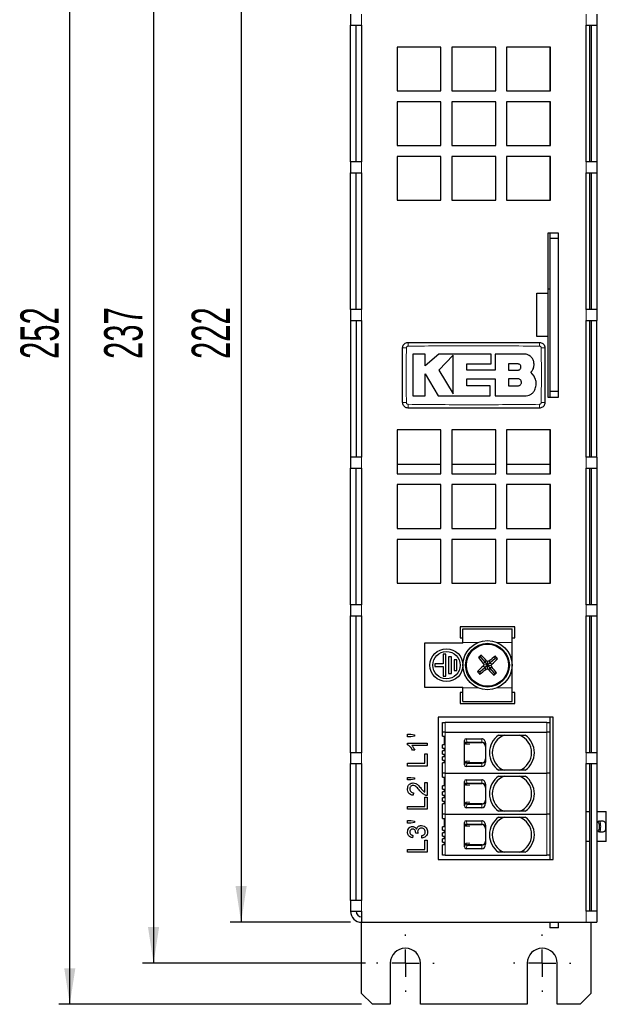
# Model space of a CAD drawing. Header units: millimetres. Extents: x 5 to 418, y 2 to 292.
# Tile 3 of 17: x 64 to 117, y 112 to 202. Entities that reach past the tile are written whole.
import ezdxf

# ---------------------------------------------------------------- set-up
doc = ezdxf.new("R2010")
doc.units = ezdxf.units.MM
doc.layers.add('SLD-0', color=7, linetype='Continuous')
doc.styles.add('SLDTEXTSTYLE0', font='TXT', dxfattribs={"width": 0.605})
doc.dimstyles.new('SLDDIMSTYLE0', dxfattribs={"dimtxt": 3.5, "dimasz": 3.302, "dimexe": 0, "dimexo": 0.0625, "dimgap": 0.875, "dimtad": 1, "dimlfac": 2, "dimrnd": 1e-09, "dimzin": 12, "dimdsep": 46, "dimtxsty": 'SLDTEXTSTYLE0', "dimsah": 1, "dimcen": 0.09, "dimadec": 0, "dimazin": 3, "dimtfac": 1, "dimtofl": 0, "dimtmove": 0, "dimatfit": 3, "dimfxl": 1, "dimfrac": 2, "dimtolj": 1, "dimtzin": 12, "dimarcsym": 0})

# ---------------------------------------------------------------- blocks, each defined once
blk = doc.blocks.new('_D_1')
at = {"layer": 'SLD-0', "color": 7}
for p, q in [((95.146, 237.611), (67.501, 237.611)), ((68.501, 111.611), (68.501, 237.611)), ((95.146, 111.611), (67.501, 111.611))]:
    blk.add_line(p, q, dxfattribs=at)
for points in [[(68.501, 237.611), (67.993, 234.309), (69.009, 234.309)], [(68.501, 111.611), (69.009, 114.913), (67.993, 114.913)]]:
    blk.add_solid(points, dxfattribs=at)
at = {"layer": 'SLD-0', "color": 7, "insert": (63.989, 170.6), "char_height": 3.5, "attachment_point": 1, "rotation": 90.00001, "style": 'SLDTEXTSTYLE0'}
blk.add_mtext('252', dxfattribs=at)
blk = doc.blocks.new('_D_2')
at = {"layer": 'SLD-0', "color": 7}
for p, q in [((94.146, 230.111), (83.146, 230.111)), ((84.146, 230.111), (84.146, 119.111)), ((94.146, 119.111), (83.146, 119.111))]:
    blk.add_line(p, q, dxfattribs=at)
for points in [[(84.146, 230.111), (83.638, 226.809), (84.654, 226.809)], [(84.146, 119.111), (84.654, 122.413), (83.638, 122.413)]]:
    blk.add_solid(points, dxfattribs=at)
at = {"layer": 'SLD-0', "color": 7, "insert": (79.634, 170.6), "char_height": 3.5, "attachment_point": 1, "rotation": 90, "style": 'SLDTEXTSTYLE0'}
blk.add_mtext('222', dxfattribs=at)
blk = doc.blocks.new('_D_3')
at = {"layer": 'SLD-0', "color": 7}
for p, q in [((95.521, 233.861), (75.15, 233.861)), ((76.15, 233.861), (76.15, 115.361)), ((95.521, 115.361), (75.15, 115.361))]:
    blk.add_line(p, q, dxfattribs=at)
for points in [[(76.15, 233.861), (75.642, 230.559), (76.658, 230.559)], [(76.15, 115.361), (76.658, 118.663), (75.642, 118.663)]]:
    blk.add_solid(points, dxfattribs=at)
at = {"layer": 'SLD-0', "color": 7, "insert": (71.639, 170.6), "char_height": 3.5, "attachment_point": 1, "rotation": 90, "style": 'SLDTEXTSTYLE0'}
blk.add_mtext('237', dxfattribs=at)
blk = doc.blocks.new('SW_CENTERMARKSYMBOL_2')
at = {"layer": 'SLD-0', "color": 0}
for p, q in [((0, 2.5), (0, 2.625)), ((0, 0), (0, 1.25)), ((-2.5, 0), (-2.625, 0)), ((0, 0), (-1.25, 0)), ((0, 0), (0, -1.25)), ((0, 0), (1.25, 0)), ((2.5, 0), (2.625, 0)), ((0, -2.5), (0, -2.625))]:
    blk.add_line(p, q, dxfattribs=at)
blk = doc.blocks.new('SW_CENTERMARKSYMBOL_3')
at = {"layer": 'SLD-0', "color": 0}
for p, q in [((0, 2.5), (0, 2.625)), ((0, 0), (0, 1.25)), ((-2.5, 0), (-2.625, 0)), ((0, 0), (-1.25, 0)), ((0, 0), (0, -1.25)), ((0, 0), (1.25, 0)), ((2.5, 0), (2.625, 0)), ((0, -2.5), (0, -2.625))]:
    blk.add_line(p, q, dxfattribs=at)

msp = doc.modelspace()

# ---------------------------------------------------------------- linework, layer by layer
at = {"color": 7, "linetype": 'Continuous', "lineweight": 25}
for p, q in [((94.1458, 202.1109), (94.1458, 201.1109)), ((116.6458, 202.1109), (116.6458, 201.1109)), ((94.1458, 201.1109), (95.1458, 201.1109)), ((94.1458, 188.6109), (94.1458, 201.1109)), ((94.6458, 188.6109), (94.6458, 201.1109)), ((95.1458, 201.1109), (95.1458, 188.6109)), ((115.6458, 188.6109), (115.6458, 201.1109)), ((115.6458, 201.1109), (116.6458, 201.1109)), ((115.9808, 188.6109), (115.9808, 201.1109)), ((116.1458, 188.6109), (116.1458, 201.1109)), ((116.6458, 201.1109), (116.6458, 188.6109)), ((102.3958, 199.1109), (98.3958, 199.1109)), ((98.3958, 199.1109), (98.3958, 195.1109)), ((102.3958, 195.1109), (102.3958, 199.1109)), ((107.3958, 199.1109), (103.3958, 199.1109)), ((103.3958, 199.1109), (103.3958, 195.1109)), ((107.3958, 195.1109), (107.3958, 199.1109)), ((112.3958, 199.1109), (108.3958, 199.1109)), ((108.3958, 199.1109), (108.3958, 195.1109)), ((112.3458, 199.1109), (112.3458, 195.1109)), ((112.3958, 195.1109), (112.3958, 199.1109)), ((98.3958, 195.1109), (102.3958, 195.1109)), ((103.3958, 195.1109), (107.3958, 195.1109)), ((108.3958, 195.1109), (112.3958, 195.1109)), ((102.3958, 194.1109), (98.3958, 194.1109)), ((98.3958, 194.1109), (98.3958, 190.1109)), ((102.3958, 190.1109), (102.3958, 194.1109)), ((107.3958, 194.1109), (103.3958, 194.1109)), ((103.3958, 194.1109), (103.3958, 190.1109)), ((107.3958, 190.1109), (107.3958, 194.1109)), ((112.3958, 194.1109), (108.3958, 194.1109)), ((108.3958, 194.1109), (108.3958, 190.1109)), ((112.3458, 194.1109), (112.3458, 190.1109)), ((112.3958, 190.1109), (112.3958, 194.1109)), ((98.3958, 190.1109), (102.3958, 190.1109)), ((103.3958, 190.1109), (107.3958, 190.1109)), ((108.3958, 190.1109), (112.3958, 190.1109)), ((102.3958, 189.1109), (98.3958, 189.1109)), ((98.3958, 189.1109), (98.3958, 185.1109)), ((102.3958, 185.1109), (102.3958, 189.1109)), ((107.3958, 189.1109), (103.3958, 189.1109)), ((103.3958, 189.1109), (103.3958, 185.1109)), ((107.3958, 185.1109), (107.3958, 189.1109)), ((112.3958, 189.1109), (108.3958, 189.1109)), ((108.3958, 189.1109), (108.3958, 185.1109)), ((112.3458, 189.1109), (112.3458, 185.1109)), ((112.3958, 185.1109), (112.3958, 189.1109)), ((94.1458, 188.6109), (94.1458, 187.6109)), ((95.1458, 188.6109), (94.1458, 188.6109)), ((116.6458, 188.6109), (115.6458, 188.6109)), ((116.6458, 188.6109), (116.6458, 187.6109)), ((94.1458, 187.6109), (95.1458, 187.6109)), ((94.1458, 175.1109), (94.1458, 187.6109)), ((94.6458, 175.1109), (94.6458, 187.6109)), ((95.1458, 187.6109), (95.1458, 175.1109)), ((115.6458, 175.1109), (115.6458, 187.6109)), ((115.6458, 187.6109), (116.6458, 187.6109)), ((115.9808, 175.1109), (115.9808, 187.6109)), ((116.1458, 175.1109), (116.1458, 187.6109)), ((116.6458, 187.6109), (116.6458, 175.1109)), ((98.3958, 185.1109), (102.3958, 185.1109)), ((103.3958, 185.1109), (107.3958, 185.1109)), ((108.3958, 185.1109), (112.3958, 185.1109)), ((113.1458, 182.1109), (112.1458, 182.1109)), ((112.1458, 182.1109), (112.1458, 176.6109)), ((112.3458, 182.1109), (112.3458, 181.6109)), ((113.1458, 181.6109), (113.1458, 182.1109)), ((113.1458, 181.6109), (112.3458, 181.6109)), ((112.3458, 181.6109), (112.3458, 167.6109)), ((113.1458, 167.6109), (113.1458, 181.6109)), ((111.1458, 176.6109), (112.1458, 176.6109)), ((111.1458, 172.6423), (111.1458, 176.6109)), ((112.3458, 176.9859), (112.1458, 176.9859)), ((112.1458, 176.6109), (112.1458, 172.6423)), ((94.1458, 175.1109), (94.1458, 174.1109)), ((95.1458, 175.1109), (94.1458, 175.1109)), ((116.6458, 175.1109), (115.6458, 175.1109)), ((116.6458, 175.1109), (116.6458, 174.1109)), ((94.1458, 174.1109), (95.1458, 174.1109)), ((94.1458, 174.1109), (94.1458, 161.6109)), ((94.6458, 174.1109), (94.6458, 161.6109)), ((95.1458, 174.1109), (95.1458, 161.6109)), ((115.6458, 161.6109), (115.6458, 174.1109)), ((115.6458, 174.1109), (116.6458, 174.1109)), ((115.9808, 161.6109), (115.9808, 174.1109)), ((116.1458, 161.6109), (116.1458, 174.1109)), ((116.6458, 161.6109), (116.6458, 174.1109)), ((112.1458, 172.6423), (111.1458, 172.6423)), ((112.1458, 172.6423), (112.1458, 167.1109)), ((100.9403, 171.0504), (99.8406, 171.0504)), ((100.9403, 169.984), (100.9403, 171.0504)), ((102.1917, 171.0504), (100.9403, 169.984)), ((106.9905, 171.0504), (102.1917, 171.0504)), ((106.9905, 170.1473), (106.9905, 171.0504)), ((107.338, 171.0504), (107.338, 169.5706)), ((109.9829, 171.0504), (107.338, 171.0504)), ((103.5033, 170.9315), (102.1917, 169.5821)), ((104.7482, 170.1473), (106.9905, 170.1473)), ((104.7482, 169.5706), (104.7482, 170.1473)), ((109.4279, 170.1401), (108.5574, 170.1401)), ((108.5574, 170.1401), (108.5574, 169.5821)), ((100.9396, 169.2333), (102.1502, 167.2438)), ((100.9396, 167.2438), (100.9396, 169.2333)), ((102.1917, 169.5821), (103.5033, 167.4264)), ((107.338, 169.5706), (104.7482, 169.5706)), ((108.5574, 169.5821), (109.4279, 169.5821)), ((110.8962, 169.0267), (110.6116, 169.3791)), ((104.7488, 168.7833), (107.338, 168.7833)), ((104.7488, 168.1458), (104.7488, 168.7833)), ((107.338, 168.7833), (107.338, 167.2438)), ((108.5574, 168.7833), (108.5574, 168.1458)), ((109.4279, 168.7833), (108.5574, 168.7833)), ((106.9006, 168.1458), (104.7488, 168.1458)), ((106.9006, 167.2438), (106.9006, 168.1458)), ((108.5574, 168.1458), (109.4279, 168.1458)), ((113.1458, 167.6109), (112.3458, 167.6109)), ((112.3458, 167.6109), (112.3458, 167.1109)), ((113.1458, 167.1109), (113.1458, 167.6109)), ((99.8406, 167.2438), (100.9396, 167.2438)), ((102.1502, 167.2438), (106.9006, 167.2438)), ((107.338, 167.2438), (110.1765, 167.2438)), ((112.1458, 167.1109), (113.1458, 167.1109)), ((102.3958, 164.1109), (98.3958, 164.1109)), ((98.3958, 164.1109), (98.3958, 160.1109)), ((102.3958, 160.1109), (102.3958, 164.1109)), ((107.3958, 164.1109), (103.3958, 164.1109)), ((103.3958, 164.1109), (103.3958, 160.1109)), ((107.3958, 160.1109), (107.3958, 164.1109)), ((112.3958, 164.1109), (108.3958, 164.1109)), ((108.3958, 164.1109), (108.3958, 160.1109)), ((112.3458, 164.1109), (112.3458, 160.1109)), ((112.3958, 160.1109), (112.3958, 164.1109)), ((94.1458, 161.6109), (94.1458, 160.6109)), ((95.1458, 161.6109), (94.1458, 161.6109)), ((116.6458, 161.6109), (115.6458, 161.6109)), ((116.6458, 161.6109), (116.6458, 160.6109)), ((94.1458, 160.6109), (95.1458, 160.6109)), ((94.1458, 148.1109), (94.1458, 160.6109)), ((94.6458, 148.1109), (94.6458, 160.6109)), ((95.1458, 160.6109), (95.1458, 148.1109)), ((98.3958, 160.9859), (102.3958, 160.9859)), ((103.3958, 160.9859), (107.3958, 160.9859)), ((108.3958, 160.9859), (112.3458, 160.9859)), ((115.6458, 148.1109), (115.6458, 160.6109)), ((115.6458, 160.6109), (116.6458, 160.6109)), ((115.9808, 148.1109), (115.9808, 160.6109)), ((116.1458, 148.1109), (116.1458, 160.6109)), ((116.6458, 160.6109), (116.6458, 148.1109)), ((98.3958, 160.1109), (102.3958, 160.1109)), ((103.3958, 160.1109), (107.3958, 160.1109)), ((108.3958, 160.1109), (112.3958, 160.1109)), ((102.3958, 159.1109), (98.3958, 159.1109)), ((98.3958, 159.1109), (98.3958, 155.1109)), ((102.3958, 155.1109), (102.3958, 159.1109)), ((107.3958, 159.1109), (103.3958, 159.1109)), ((103.3958, 159.1109), (103.3958, 155.1109)), ((107.3958, 155.1109), (107.3958, 159.1109)), ((112.3958, 159.1109), (108.3958, 159.1109)), ((108.3958, 159.1109), (108.3958, 155.1109)), ((112.3458, 159.1109), (112.3458, 155.1109)), ((112.3958, 155.1109), (112.3958, 159.1109)), ((98.3958, 155.1109), (102.3958, 155.1109)), ((103.3958, 155.1109), (107.3958, 155.1109)), ((108.3958, 155.1109), (112.3958, 155.1109)), ((102.3958, 154.1109), (98.3958, 154.1109)), ((98.3958, 154.1109), (98.3958, 150.1109)), ((102.3958, 150.1109), (102.3958, 154.1109)), ((107.3958, 154.1109), (103.3958, 154.1109)), ((103.3958, 154.1109), (103.3958, 150.1109)), ((107.3958, 150.1109), (107.3958, 154.1109)), ((112.3958, 154.1109), (108.3958, 154.1109)), ((108.3958, 154.1109), (108.3958, 150.1109)), ((112.3458, 154.1109), (112.3458, 150.1109)), ((112.3958, 150.1109), (112.3958, 154.1109)), ((98.3958, 150.1109), (102.3958, 150.1109)), ((103.3958, 150.1109), (107.3958, 150.1109)), ((108.3958, 150.1109), (112.3958, 150.1109)), ((94.1458, 148.1109), (94.1458, 147.1109)), ((95.1458, 148.1109), (94.1458, 148.1109)), ((116.6458, 148.1109), (115.6458, 148.1109)), ((116.6458, 148.1109), (116.6458, 147.1109)), ((94.1458, 147.1109), (95.1458, 147.1109)), ((94.1458, 134.6109), (94.1458, 147.1109)), ((94.6458, 134.6109), (94.6458, 147.1109)), ((95.1458, 147.1109), (95.1458, 134.6109)), ((115.6458, 134.6109), (115.6458, 147.1109)), ((115.6458, 147.1109), (116.6458, 147.1109)), ((115.9808, 134.6109), (115.9808, 147.1109)), ((116.1458, 134.6109), (116.1458, 147.1109)), ((116.6458, 147.1109), (116.6458, 134.6109)), ((109.1458, 146.1109), (104.1458, 146.1109)), ((104.1458, 146.1109), (104.1458, 145.1109)), ((104.3958, 144.6859), (104.3958, 145.9359)), ((104.3958, 145.9359), (108.8958, 145.9359)), ((108.8958, 144.6859), (108.8958, 145.9359)), ((109.1458, 145.1109), (109.1458, 146.1109)), ((104.1458, 145.1109), (104.3958, 145.1109)), ((108.8958, 145.1109), (109.1458, 145.1109)), ((100.8958, 144.6109), (100.8958, 140.6109)), ((104.3958, 144.6109), (100.8958, 144.6109)), ((104.3958, 144.6109), (104.3958, 144.6859)), ((108.8958, 140.5359), (108.8958, 144.6859)), ((102.8458, 143.6109), (102.5958, 143.6109)), ((102.5958, 143.6109), (102.5958, 142.7359)), ((102.8458, 141.6109), (102.8458, 143.6109)), ((103.0958, 143.3609), (103.0958, 141.8609)), ((103.3458, 143.3609), (103.0958, 143.3609)), ((103.3458, 141.8609), (103.3458, 143.3609)), ((103.5958, 143.1109), (103.5958, 142.1109)), ((103.8458, 143.1109), (103.5958, 143.1109)), ((103.8458, 142.1109), (103.8458, 143.1109)), ((106.0422, 143.3119), (105.8202, 143.3285)), ((106.0422, 143.3119), (106.0588, 143.5339)), ((106.0422, 143.3119), (106.4252, 142.867)), ((107.3468, 143.2144), (106.9019, 142.8314)), ((107.3468, 143.2144), (107.3633, 143.4365)), ((107.3468, 143.2144), (107.5688, 143.1978)), ((101.8458, 142.7359), (101.8458, 142.4859)), ((102.5958, 142.7359), (101.8458, 142.7359)), ((101.8458, 142.4859), (102.5958, 142.4859)), ((102.5958, 142.4859), (102.5958, 141.6109)), ((105.9448, 142.0074), (106.3896, 142.3904)), ((106.3896, 142.3904), (106.2371, 142.5129)), ((106.4252, 142.867), (106.2562, 142.7685)), ((106.6458, 142.6109), (106.3016, 142.6366)), ((106.3896, 142.3904), (106.6458, 142.6109)), ((106.3896, 142.3904), (106.4882, 142.2214)), ((106.4252, 142.867), (106.5478, 143.0195)), ((106.4252, 142.867), (106.6458, 142.6109)), ((106.6458, 142.6109), (106.62, 142.2667)), ((106.6458, 142.6109), (106.6715, 142.9551)), ((106.9019, 142.8314), (106.6458, 142.6109)), ((106.6458, 142.6109), (106.8663, 142.3547)), ((106.6458, 142.6109), (106.99, 142.5852)), ((106.8663, 142.3547), (106.7437, 142.2023)), ((106.9019, 142.8314), (106.8034, 143.0004)), ((106.8663, 142.3547), (107.0353, 142.4533)), ((107.2493, 141.9099), (106.8663, 142.3547)), ((106.9019, 142.8314), (107.0544, 142.7089)), ((102.5958, 141.6109), (102.8458, 141.6109)), ((103.0958, 141.8609), (103.3458, 141.8609)), ((103.5958, 142.1109), (103.8458, 142.1109)), ((105.9448, 142.0074), (105.7227, 142.024)), ((105.9448, 142.0074), (105.9282, 141.7853)), ((107.2493, 141.9099), (107.2327, 141.6879)), ((107.2493, 141.9099), (107.4713, 141.8933)), ((100.8958, 140.6109), (104.3958, 140.6109)), ((104.3958, 140.5359), (104.3958, 140.6109)), ((104.3958, 139.2859), (104.3958, 140.5359)), ((108.8958, 139.2859), (108.8958, 140.5359)), ((104.3958, 140.1109), (104.1458, 140.1109)), ((104.1458, 140.1109), (104.1458, 139.1109)), ((109.1458, 140.1109), (108.8958, 140.1109)), ((109.1458, 139.1109), (109.1458, 140.1109)), ((104.1458, 139.1109), (109.1458, 139.1109)), ((104.3958, 139.2859), (108.8958, 139.2859)), ((112.6458, 137.8609), (102.1458, 137.8609)), ((102.1458, 137.8609), (102.1458, 124.8609)), ((112.3458, 137.8609), (112.3458, 124.8609)), ((112.6458, 124.8609), (112.6458, 137.8609)), ((102.5255, 136.4836), (102.5255, 137.3836)), ((102.5255, 137.3836), (102.7755, 137.3836)), ((112.0755, 137.3836), (102.7755, 137.3836)), ((112.0755, 137.3836), (112.3255, 137.3836)), ((112.3255, 137.3836), (112.3255, 136.4836)), ((99.3479, 136.2967), (99.6526, 136.2967)), ((99.3479, 136.0662), (99.3479, 136.2967)), ((99.6526, 136.0662), (99.3479, 136.0662)), ((99.6526, 136.2967), (99.9933, 136.2427)), ((99.9933, 136.1181), (99.6526, 136.0662)), ((99.9933, 136.2427), (99.9933, 136.1181)), ((102.5255, 136.1086), (102.5255, 136.4836)), ((102.7755, 136.4836), (102.5255, 136.4836)), ((102.5255, 136.1086), (102.7255, 136.1086)), ((102.7255, 135.3336), (102.7255, 136.1086)), ((102.7755, 136.4836), (112.0755, 136.4836)), ((107.6496, 136.2136), (110.1015, 136.2136)), ((112.3255, 136.4836), (112.0755, 136.4836)), ((112.3255, 136.4836), (112.3255, 132.7336)), ((99.3479, 135.3416), (99.3479, 135.49)), ((99.3479, 135.49), (101.1458, 135.49)), ((101.1458, 135.2595), (99.7448, 135.2595)), ((101.1458, 135.49), (101.1458, 135.2595)), ((102.5255, 135.0336), (102.5255, 135.3336)), ((102.7255, 135.3336), (102.5255, 135.3336)), ((102.5255, 135.0336), (102.7255, 135.0336)), ((102.7255, 134.7836), (102.7255, 135.0336)), ((104.5505, 133.4918), (104.5505, 135.7254)), ((104.6896, 135.8836), (106.1255, 135.8836)), ((104.8263, 135.5336), (106.1255, 135.5336)), ((106.4755, 135.4795), (106.4755, 133.7378)), ((94.1458, 134.6109), (94.1458, 133.6109)), ((95.1458, 134.6109), (94.1458, 134.6109)), ((100.0099, 134.8447), (99.7974, 134.8447)), ((100.9383, 134.4989), (101.1458, 134.4989)), ((100.9383, 133.6461), (100.9383, 134.4989)), ((101.1458, 134.4989), (101.1458, 133.3926)), ((102.5255, 134.4836), (102.5255, 134.7836)), ((102.7255, 134.7836), (102.5255, 134.7836)), ((102.5255, 134.4836), (102.7255, 134.4836)), ((102.5255, 133.9336), (102.5255, 134.2336)), ((102.7255, 134.2336), (102.5255, 134.2336)), ((102.7255, 134.2336), (102.7255, 134.4836)), ((116.6458, 134.6109), (115.6458, 134.6109)), ((116.6458, 134.6109), (116.6458, 133.6109)), ((94.1458, 133.6109), (95.1458, 133.6109)), ((94.1458, 121.1109), (94.1458, 133.6109)), ((94.6458, 121.1109), (94.6458, 133.6109)), ((95.1458, 133.6109), (95.1458, 121.1109)), ((99.3479, 133.6461), (100.9383, 133.6461)), ((99.3479, 133.3926), (99.3479, 133.6461)), ((101.1458, 133.3926), (99.3479, 133.3926)), ((102.5255, 133.9336), (102.7255, 133.9336)), ((102.7255, 133.6836), (102.5255, 133.6836)), ((102.5255, 132.7336), (102.5255, 133.6836)), ((102.7255, 133.6836), (102.7255, 133.9336)), ((106.1255, 133.3336), (104.6896, 133.3336)), ((106.1255, 133.6836), (104.8263, 133.6836)), ((115.6458, 120.1109), (115.6458, 133.6109)), ((115.6458, 133.6109), (116.6458, 133.6109)), ((115.9808, 120.1109), (115.9808, 133.6109)), ((116.1458, 120.1109), (116.1458, 133.6109)), ((116.6458, 133.6109), (116.6458, 120.1109)), ((99.3479, 132.3554), (99.6526, 132.3554)), ((99.3479, 132.1249), (99.3479, 132.3554)), ((99.6526, 132.3554), (99.9933, 132.3013)), ((99.9933, 132.3013), (99.9933, 132.1767)), ((102.5255, 132.3586), (102.5255, 132.7336)), ((102.7755, 132.7336), (102.5255, 132.7336)), ((102.5255, 132.3586), (102.7255, 132.3586)), ((102.7255, 131.5836), (102.7255, 132.3586)), ((102.7755, 132.7336), (112.0755, 132.7336)), ((110.1015, 133.0036), (107.6496, 133.0036)), ((107.6496, 132.4636), (110.1015, 132.4636)), ((112.3255, 132.7336), (112.0755, 132.7336)), ((112.3255, 132.7336), (112.3255, 128.9836)), ((99.6526, 132.1249), (99.3479, 132.1249)), ((99.9933, 132.1767), (99.6526, 132.1249)), ((100.9153, 131.8713), (101.1458, 131.8713)), ((100.9153, 130.9919), (100.9153, 131.8713)), ((101.1458, 131.8713), (101.1458, 130.6958)), ((102.5255, 131.2836), (102.5255, 131.5836)), ((102.7255, 131.5836), (102.5255, 131.5836)), ((104.5505, 129.7418), (104.5505, 131.9754)), ((104.6896, 132.1336), (106.1255, 132.1336)), ((104.8263, 131.7836), (106.1255, 131.7836)), ((106.4755, 131.7295), (106.4755, 129.9878)), ((99.8781, 130.9494), (99.855, 130.7189)), ((100.9383, 130.5575), (101.1458, 130.5575)), ((100.9383, 129.7047), (100.9383, 130.5575)), ((101.1458, 130.5575), (101.1458, 129.4512)), ((102.5255, 131.2836), (102.7255, 131.2836)), ((102.5255, 130.7336), (102.5255, 131.0336)), ((102.7255, 131.0336), (102.5255, 131.0336)), ((102.5255, 130.7336), (102.7255, 130.7336)), ((102.7255, 131.0336), (102.7255, 131.2836)), ((102.7255, 130.4836), (102.7255, 130.7336)), ((99.3479, 129.7047), (100.9383, 129.7047)), ((99.3479, 129.4512), (99.3479, 129.7047)), ((102.5255, 130.1836), (102.5255, 130.4836)), ((102.7255, 130.4836), (102.5255, 130.4836)), ((102.5255, 130.1836), (102.7255, 130.1836)), ((102.7255, 129.9336), (102.5255, 129.9336)), ((102.5255, 128.9836), (102.5255, 129.9336)), ((102.7255, 129.9336), (102.7255, 130.1836)), ((106.1255, 129.9336), (104.8263, 129.9336)), ((101.1458, 129.4512), (99.3479, 129.4512)), ((102.5255, 128.6086), (102.5255, 128.9836)), ((102.7755, 128.9836), (102.5255, 128.9836)), ((102.7755, 128.9836), (112.0755, 128.9836)), ((106.1255, 129.5836), (104.6896, 129.5836)), ((110.1015, 129.2536), (107.6496, 129.2536)), ((107.6496, 128.7136), (110.1015, 128.7136)), ((112.3255, 128.9836), (112.0755, 128.9836)), ((112.3255, 128.9836), (112.3255, 125.2336)), ((115.6458, 129.2359), (115.9808, 129.2359)), ((116.6458, 129.2359), (117.4958, 129.2359)), ((117.4958, 126.4859), (117.4958, 129.2359)), ((99.3479, 128.414), (99.6526, 128.414)), ((99.3479, 128.1835), (99.3479, 128.414)), ((99.6526, 128.1835), (99.3479, 128.1835)), ((99.6526, 128.414), (99.9933, 128.36)), ((99.9933, 128.2353), (99.6526, 128.1835)), ((99.9933, 128.36), (99.9933, 128.2353)), ((102.5255, 128.6086), (102.7255, 128.6086)), ((102.5255, 127.5336), (102.5255, 127.8336)), ((102.7255, 127.8336), (102.5255, 127.8336)), ((102.7255, 127.8336), (102.7255, 128.6086)), ((104.5505, 125.9918), (104.5505, 128.2254)), ((104.6896, 128.3836), (106.1255, 128.3836)), ((104.8263, 128.0336), (106.1255, 128.0336)), ((106.4755, 127.9795), (106.4755, 126.2378)), ((99.832, 127.0541), (99.8089, 126.8236)), ((100.293, 127.2363), (100.0855, 127.2601)), ((100.6617, 126.8005), (100.6387, 127.031)), ((102.5255, 127.5336), (102.7255, 127.5336)), ((102.5255, 126.9836), (102.5255, 127.2836)), ((102.7255, 127.2836), (102.5255, 127.2836)), ((102.5255, 126.9836), (102.7255, 126.9836)), ((102.7255, 127.2836), (102.7255, 127.5336)), ((102.7255, 126.7336), (102.7255, 126.9836)), ((100.9383, 126.6162), (101.1458, 126.6162)), ((100.9383, 125.7633), (100.9383, 126.6162)), ((101.1458, 126.6162), (101.1458, 125.5098)), ((102.5255, 126.4336), (102.5255, 126.7336)), ((102.7255, 126.7336), (102.5255, 126.7336)), ((102.5255, 126.4336), (102.7255, 126.4336)), ((102.7255, 126.1836), (102.5255, 126.1836)), ((102.5255, 125.2336), (102.5255, 126.1836)), ((102.7255, 126.1836), (102.7255, 126.4336)), ((106.1255, 126.1836), (104.8263, 126.1836)), ((115.9808, 126.4859), (115.6458, 126.4859)), ((117.4958, 126.4859), (116.6458, 126.4859)), ((99.3479, 125.7633), (100.9383, 125.7633)), ((99.3479, 125.5098), (99.3479, 125.7633)), ((101.1458, 125.5098), (99.3479, 125.5098)), ((102.7755, 125.2336), (102.5255, 125.2336)), ((102.7755, 125.2336), (112.0755, 125.2336)), ((106.1255, 125.8336), (104.6896, 125.8336)), ((110.1015, 125.5036), (107.6496, 125.5036)), ((112.3255, 125.2336), (112.0755, 125.2336)), ((102.1458, 124.8609), (112.6458, 124.8609)), ((94.1458, 121.1109), (94.1458, 120.1109)), ((95.1458, 121.1109), (94.1458, 121.1109)), ((94.1458, 120.1109), (95.1458, 120.1109)), ((95.1458, 120.1109), (95.1458, 119.1109)), ((116.6458, 120.1109), (115.6458, 120.1109)), ((116.6458, 120.1109), (116.6458, 119.1109)), ((95.1458, 119.1109), (115.6458, 119.1109)), ((95.1458, 112.6109), (95.1458, 119.1109)), ((112.3458, 119.1109), (112.3458, 118.6109)), ((113.1458, 118.6109), (113.1458, 119.1109)), ((115.6458, 119.1109), (116.6458, 119.1109)), ((116.0958, 119.1109), (116.0958, 112.6109)), ((113.1458, 118.6109), (112.3458, 118.6109)), ((97.7708, 115.3609), (97.7708, 111.6109)), ((100.5208, 111.6109), (100.5208, 115.3609)), ((110.2708, 115.3609), (110.2708, 111.6109)), ((113.0208, 111.6109), (113.0208, 115.3609)), ((95.1458, 112.6109), (96.1458, 111.6109)), ((115.0958, 111.6109), (116.0958, 112.6109)), ((97.7708, 111.6109), (96.1458, 111.6109)), ((110.2708, 111.6109), (100.5208, 111.6109)), ((115.0958, 111.6109), (113.0208, 111.6109))]:
    msp.add_line(p, q, dxfattribs=at)
at = {"color": 7, "linetype": 'Continuous', "lineweight": 18}
for p, q in [((95.1458, 202.1109), (95.1458, 201.1109)), ((115.6458, 202.1109), (115.6458, 201.1109)), ((95.1458, 188.6109), (95.1458, 187.6109)), ((115.6458, 188.6109), (115.6458, 187.6109)), ((95.1458, 175.1109), (95.1458, 174.1109)), ((115.6458, 175.1109), (115.6458, 174.1109)), ((95.1458, 161.6109), (95.1458, 160.6109)), ((115.6458, 161.6109), (115.6458, 160.6109)), ((95.1458, 148.1109), (95.1458, 147.1109)), ((115.6458, 148.1109), (115.6458, 147.1109)), ((104.3958, 144.6859), (105.7758, 144.6859)), ((107.5158, 144.6859), (108.8958, 144.6859)), ((104.3958, 140.5359), (105.7758, 140.5359)), ((107.5158, 140.5359), (108.8958, 140.5359)), ((102.7755, 137.3836), (102.7755, 136.4836)), ((112.0755, 136.4836), (112.0755, 137.3836)), ((102.7755, 136.4836), (102.7755, 132.7336)), ((112.0755, 132.7336), (112.0755, 136.4836)), ((104.6345, 135.4506), (104.5505, 135.7254)), ((104.6786, 135.3836), (105.0375, 135.3836)), ((104.6896, 135.8836), (104.7822, 135.5805)), ((104.7822, 135.5805), (106.1255, 135.5805)), ((106.1255, 135.5805), (106.1255, 135.8836)), ((106.1255, 135.5336), (106.1255, 135.5805)), ((95.1458, 134.6109), (95.1458, 133.6109)), ((115.6458, 134.6109), (115.6458, 133.6109)), ((104.6345, 133.7666), (104.5505, 133.4918)), ((105.0375, 133.8336), (104.6786, 133.8336)), ((104.7822, 133.6367), (104.6896, 133.3336)), ((106.1255, 133.6367), (104.7822, 133.6367)), ((106.1255, 133.6367), (106.1255, 133.6836)), ((106.1255, 133.3336), (106.1255, 133.6367)), ((102.7755, 132.7336), (102.7755, 128.9836)), ((112.0755, 128.9836), (112.0755, 132.7336)), ((104.6345, 131.7006), (104.5505, 131.9754)), ((104.6786, 131.6336), (105.0375, 131.6336)), ((104.6896, 132.1336), (104.7822, 131.8305)), ((104.7822, 131.8305), (106.1255, 131.8305)), ((106.1255, 131.8305), (106.1255, 132.1336)), ((106.1255, 131.7836), (106.1255, 131.8305)), ((104.6345, 130.0166), (104.5505, 129.7418)), ((105.0375, 130.0836), (104.6786, 130.0836)), ((104.7822, 129.8867), (104.6896, 129.5836)), ((106.1255, 129.8867), (104.7822, 129.8867)), ((106.1255, 129.8867), (106.1255, 129.9336)), ((106.1255, 129.5836), (106.1255, 129.8867)), ((102.7755, 128.9836), (102.7755, 125.2336)), ((112.0755, 125.2336), (112.0755, 128.9836)), ((104.6345, 127.9506), (104.5505, 128.2254)), ((104.6786, 127.8836), (105.0375, 127.8836)), ((104.6896, 128.3836), (104.7822, 128.0805)), ((104.7822, 128.0805), (106.1255, 128.0805)), ((106.1255, 128.0805), (106.1255, 128.3836)), ((106.1255, 128.0336), (106.1255, 128.0805)), ((104.6345, 126.2666), (104.5505, 125.9918)), ((105.0375, 126.3336), (104.6786, 126.3336)), ((104.7822, 126.1367), (104.6896, 125.8336)), ((106.1255, 126.1367), (104.7822, 126.1367)), ((106.1255, 126.1367), (106.1255, 126.1836)), ((106.1255, 125.8336), (106.1255, 126.1367)), ((95.1458, 121.1109), (95.1458, 120.1109)), ((115.6458, 120.1109), (115.6458, 119.1109))]:
    msp.add_line(p, q, dxfattribs=at)
at = {"color": 7, "linetype": 'Continuous', "lineweight": 25}
for centre, radius in [((102.8958, 142.6109), 1.5), ((106.6458, 142.6109), 2.25), ((106.6458, 142.6109), 2), ((106.6458, 142.6109), 1.925), ((102.8958, 142.6109), 1.25)]:
    msp.add_circle(centre, radius, dxfattribs=at)
at = {"color": 7, "linetype": 'Continuous', "lineweight": 18}
for centre, radius, start, end in [((106.4351, 171.8519), 7.0441, 177.893288, 180.691365), ((104.3566, 171.8519), 7.0439, 359.308621, 2.106755), ((99.1547, 164.3683), 7.2473, 89.328019, 92.047607), ((111.6368, 164.368), 7.2475, 87.952474, 90.671954), ((99.1547, 173.8487), 7.2425, 267.951047, 270.672418), ((111.6368, 173.8539), 7.2476, 269.328049, 272.047515), ((106.4313, 166.3698), 7.0403, 179.308283, 182.10781), ((104.3565, 166.3698), 7.044, 357.893277, 0.691368), ((106.1474, 135.2521), 0.3291, 4.40195, 93.811261), ((106.1474, 133.9651), 0.3291, 266.188739, 355.59805), ((106.1474, 131.5021), 0.3291, 4.40195, 93.811261), ((106.1474, 130.2151), 0.3291, 266.188739, 355.59805), ((106.1474, 127.7521), 0.3291, 4.40195, 93.811261), ((106.1474, 126.4651), 0.3291, 266.188739, 355.59805)]:
    msp.add_arc(centre, radius, start, end, dxfattribs=at)
at = {"color": 7, "linetype": 'Continuous', "lineweight": 25}
for centre, radius, start, end in [((116.0176, 131.7256), 15.4471, 130.143102, 131.311134), ((117.3491, 151.8559), 14.3399, 216.488653, 219.324671), ((95.9129, 133.4002), 14.3399, 42.129564, 44.965583), ((115.8907, 131.9076), 14.3399, 126.488653, 129.324671), ((97.4351, 153.3437), 14.3399, 312.129564, 314.965583), ((95.7605, 133.2391), 15.4471, 40.143102, 41.311134), ((115.8565, 131.8781), 14.3399, 132.129564, 134.965583), ((97.4008, 153.3142), 14.3399, 306.488653, 309.324671), ((119.6919, 135.5812), 15.1353, 152.215126, 152.743075), ((120.5916, 147.6239), 15.1353, 198.711161, 199.23911), ((101.6328, 156.5568), 15.1353, 288.711161, 289.23911), ((99.6161, 129.5648), 15.1353, 62.215126, 62.743075), ((113.6754, 155.657), 15.1353, 242.215126, 242.743075), ((111.6587, 128.665), 15.1353, 108.711161, 109.23911), ((117.3786, 151.8216), 14.3399, 222.129564, 224.965583), ((93.5997, 149.6406), 15.1353, 332.215126, 332.743075), ((92.6999, 137.5979), 15.1353, 18.711161, 19.23911), ((95.9424, 133.3659), 14.3399, 36.488653, 39.324671), ((117.5311, 151.9827), 15.4471, 220.143102, 221.311134), ((97.274, 153.4962), 15.4471, 310.143102, 311.311134), ((108.8005, 134.6086), 1.975, 125.643533, 234.356467), ((108.8005, 134.6086), 1.725, 111.497309, 248.502691), ((108.9505, 134.6086), 1.725, 291.497309, 68.502691), ((108.9505, 134.6086), 1.975, 305.643533, 54.356467), ((106.1255, 135.1836), 0.35, 0, 90), ((106.1255, 134.0336), 0.35, 270, 0), ((108.8005, 130.8586), 1.975, 125.643533, 234.356467), ((108.8005, 130.8586), 1.725, 111.497309, 248.502691), ((108.9505, 130.8586), 1.725, 291.497309, 68.502691), ((108.9505, 130.8586), 1.975, 305.643533, 54.356467), ((106.1255, 131.4336), 0.35, 0, 90), ((106.1255, 130.2836), 0.35, 270, 0), ((108.8005, 127.1086), 1.975, 125.643533, 234.356467), ((108.8005, 127.1086), 1.725, 111.497309, 248.502691), ((108.9505, 127.1086), 1.725, 291.497309, 68.502691), ((108.9505, 127.1086), 1.975, 305.643533, 54.356467), ((106.1255, 127.6836), 0.35, 0, 90), ((106.1255, 126.5336), 0.35, 270, 360), ((95.1458, 120.1109), 1, 180, 270), ((95.1458, 120.1109), 0.5, 180, 270), ((99.1458, 115.3609), 1.375, 0.000013, 179.999998), ((111.6458, 115.3609), 1.375, 0.000013, 179.999998)]:
    msp.add_arc(centre, radius, start, end, dxfattribs=at)
for centre, major_axis, ratio, start_param, end_param in [((104.7029, 135.7104), (-0.0512, 0.1676), 0.8561015, 6.0274505, 7.5113133), ((106.1255, 135.4795), (0, -0.4041), 0.8660254, 1.5707963, 3.1415927), ((104.7029, 133.5068), (0.0512, 0.1676), 0.8561015, 1.9134646, 3.3973274), ((106.1255, 133.7378), (0, -0.4041), 0.8660254, 0, 1.5707963), ((104.7029, 131.9604), (-0.0512, 0.1676), 0.8561015, 6.0274505, 7.5113133), ((106.1255, 131.7295), (0, -0.4041), 0.8660254, 1.5707963, 3.1415927), ((104.7029, 129.7568), (0.0512, 0.1676), 0.8561015, 1.9134646, 3.3973274), ((106.1255, 129.9878), (0, -0.4041), 0.8660254, 0, 1.5707963), ((104.7029, 128.2104), (-0.0512, 0.1676), 0.8561015, 6.0274505, 7.5113133), ((106.1255, 127.9795), (0, -0.4041), 0.8660254, 1.5707963, 3.1415927), ((106.1255, 126.2378), (0, -0.4041), 0.8660254, 0, 1.5707963), ((104.7029, 126.0068), (0.0512, 0.1676), 0.8561015, 1.9134646, 3.3973274)]:
    msp.add_ellipse(centre, major_axis=major_axis, ratio=ratio, start_param=start_param, end_param=end_param, dxfattribs=at)
for points, knots in [([(98.8958, 171.6109), (98.9013, 171.6671), (98.9123, 171.7795), (98.9985, 171.9293), (99.1254, 172.0424), (99.266, 172.1023), (99.3589, 172.1085), (99.3958, 172.1109)], [0, 0, 0, 0, 0.2146728, 0.4293525, 0.6440267, 0.8586958, 1, 1, 1, 1]), ([(99.3958, 172.1109), (101.3956, 172.1109), (105.3956, 172.1109), (109.3956, 172.1109), (111.3958, 172.1109)], [0, 0, 0, 0, 0.499961, 1, 1, 1, 1]), ([(111.3958, 172.1109), (111.452, 172.1054), (111.5644, 172.0943), (111.7142, 172.0081), (111.8273, 171.8813), (111.8872, 171.7407), (111.8933, 171.6478), (111.8958, 171.6109)], [0, 0, 0, 0, 0.2146724, 0.429352, 0.6440262, 0.8586956, 1, 1, 1, 1]), ([(98.8958, 166.6109), (98.8958, 167.1425), (98.8958, 168.2416), (98.8958, 169.9084), (98.8958, 171.0434), (98.8958, 171.6109)], [0, 0, 0, 0, 0.3189779, 0.6594764, 1, 1, 1, 1]), ([(99.8406, 171.0504), (99.8406, 170.5298), (99.8406, 169.261), (99.8406, 167.992), (99.8406, 167.2438)], [0, 0, 0, 0, 0.41032951, 1, 1, 1, 1]), ([(110.8962, 170.1371), (110.8862, 170.2397), (110.866, 170.445), (110.7086, 170.7186), (110.477, 170.9252), (110.2202, 171.0348), (110.0504, 171.046), (109.9829, 171.0504)], [0, 0, 0, 0, 0.21459, 0.4291787, 0.6437975, 0.8584406, 1, 1, 1, 1]), ([(111.8958, 171.6109), (111.8958, 171.0793), (111.8958, 169.9802), (111.8958, 168.3134), (111.8958, 167.1784), (111.8958, 166.6109)], [0, 0, 0, 0, 0.3189779, 0.6594763, 1, 1, 1, 1]), ([(103.5033, 167.4264), (103.5033, 167.9468), (103.5033, 169.115), (103.5033, 170.2835), (103.5033, 170.9315)], [0, 0, 0, 0, 0.4454775, 1, 1, 1, 1]), ([(109.4279, 169.5821), (109.4593, 169.5852), (109.5222, 169.5914), (109.6057, 169.6396), (109.6692, 169.7106), (109.7054, 169.7992), (109.7103, 169.8946), (109.6833, 169.9861), (109.6275, 170.0636), (109.5494, 170.118), (109.4785, 170.1385), (109.4376, 170.1398), (109.4279, 170.1401)], [0, 0, 0, 0, 0.10757797, 0.21515507, 0.32274136, 0.43026461, 0.53768061, 0.64498658, 0.75221303, 0.85941075, 0.96664052, 1, 1, 1, 1]), ([(110.6116, 169.3791), (110.6812, 169.4635), (110.8206, 169.6324), (110.8993, 169.9084), (110.897, 170.0772), (110.8962, 170.1371)], [0, 0, 0, 0, 0.3919653, 0.7839447, 1, 1, 1, 1]), ([(109.4279, 168.1458), (109.4638, 168.1493), (109.5354, 168.1563), (109.6308, 168.2113), (109.7034, 168.2922), (109.7448, 168.3931), (109.7506, 168.5019), (109.7201, 168.6065), (109.6567, 168.6953), (109.5675, 168.7577), (109.4862, 168.7814), (109.4392, 168.7829), (109.4279, 168.7833)], [0, 0, 0, 0, 0.1073587, 0.214721, 0.322003, 0.4292233, 0.5364373, 0.6436973, 0.7510459, 0.8585026, 0.9660513, 1, 1, 1, 1]), ([(110.9598, 167.7696), (111.0101, 167.9102), (111.1108, 168.1914), (111.0827, 168.6419), (110.957, 168.9014), (110.8962, 169.0267)], [0, 0, 0, 0, 0.34078213, 0.68156868, 1, 1, 1, 1]), ([(110.1765, 167.2438), (110.2717, 167.2531), (110.4621, 167.2718), (110.7145, 167.4179), (110.8784, 167.5965), (110.9393, 167.726), (110.9598, 167.7696)], [0, 0, 0, 0, 0.2851253, 0.5702516, 0.8553553, 1, 1, 1, 1]), ([(99.3958, 166.1109), (99.3396, 166.1164), (99.2271, 166.1275), (99.0773, 166.2137), (98.9642, 166.3405), (98.9043, 166.4811), (98.8982, 166.574), (98.8958, 166.6109)], [0, 0, 0, 0, 0.2146723, 0.429352, 0.6440261, 0.8586954, 1, 1, 1, 1]), ([(111.8958, 166.6109), (111.8902, 166.5547), (111.8792, 166.4423), (111.793, 166.2924), (111.6661, 166.1794), (111.5256, 166.1194), (111.4326, 166.1133), (111.3958, 166.1109)], [0, 0, 0, 0, 0.2146728, 0.4293525, 0.6440267, 0.8586958, 1, 1, 1, 1]), ([(111.3958, 166.1109), (109.3959, 166.1109), (105.3959, 166.1109), (101.3959, 166.1109), (99.3958, 166.1109)], [0, 0, 0, 0, 0.499961, 1, 1, 1, 1]), ([(99.7974, 134.8447), (99.734, 134.9568), (99.6209, 135.157), (99.4313, 135.2853), (99.3479, 135.3416)], [0, 0, 0, 0, 0.5604274, 1, 1, 1, 1]), ([(99.7448, 135.2595), (99.8042, 135.1883), (99.9103, 135.0611), (99.9794, 134.9108), (100.0099, 134.8447)], [0, 0, 0, 0, 0.5596797, 1, 1, 1, 1]), ([(99.3479, 131.2951), (99.3534, 131.3735), (99.3643, 131.53), (99.4884, 131.7177), (99.6598, 131.8315), (99.7827, 131.8427), (99.8442, 131.8483)], [0, 0, 0, 0, 0.2805009, 0.5596743, 0.7797453, 1, 1, 1, 1]), ([(99.8464, 131.6178), (99.8004, 131.6117), (99.7084, 131.5996), (99.6123, 131.5062), (99.5619, 131.3983), (99.5575, 131.3262), (99.5554, 131.2901)], [0, 0, 0, 0, 0.2790769, 0.5586029, 0.7790532, 1, 1, 1, 1]), ([(99.8442, 131.8483), (99.9301, 131.8361), (100.1022, 131.8118), (100.3513, 131.6188), (100.4943, 131.4517), (100.5818, 131.3495)], [0, 0, 0, 0, 0.2786949, 0.5588196, 1, 1, 1, 1]), ([(100.4734, 131.1345), (100.3751, 131.2494), (100.2383, 131.4094), (100.0245, 131.5861), (99.9056, 131.6072), (99.8464, 131.6178)], [0, 0, 0, 0, 0.5613127, 0.7813859, 1, 1, 1, 1]), ([(99.855, 130.7189), (99.7752, 130.7322), (99.6161, 130.7587), (99.4398, 130.9132), (99.3583, 131.1061), (99.3514, 131.2321), (99.3479, 131.2951)], [0, 0, 0, 0, 0.28021859, 0.55891312, 0.77915539, 1, 1, 1, 1]), ([(99.5554, 131.2901), (99.5591, 131.2404), (99.5665, 131.1411), (99.6472, 131.0217), (99.7612, 130.9579), (99.8391, 130.9522), (99.8781, 130.9494)], [0, 0, 0, 0, 0.2803495, 0.5594965, 0.7794137, 1, 1, 1, 1]), ([(100.9859, 130.72), (100.8741, 130.7776), (100.6741, 130.8809), (100.5349, 131.0568), (100.4734, 131.1345)], [0, 0, 0, 0, 0.5583929, 1, 1, 1, 1]), ([(100.5818, 131.3495), (100.6171, 131.3066), (100.6754, 131.2359), (100.7577, 131.1387), (100.8293, 131.0575), (100.8866, 131.0137), (100.9153, 130.9919)], [0, 0, 0, 0, 0.3400401, 0.5600624, 0.7801102, 1, 1, 1, 1]), ([(101.1458, 130.6958), (101.1153, 130.6965), (101.0609, 130.6976), (101.0088, 130.7131), (100.9859, 130.72)], [0, 0, 0, 0, 0.5599563, 1, 1, 1, 1]), ([(99.3479, 127.3494), (99.3551, 127.4208), (99.3693, 127.5634), (99.4802, 127.7364), (99.6369, 127.8411), (99.749, 127.8542), (99.805, 127.8608)], [0, 0, 0, 0, 0.2801995, 0.5598657, 0.7800064, 1, 1, 1, 1]), ([(99.805, 127.8608), (99.8477, 127.8567), (99.9332, 127.8486), (100.071, 127.7705), (100.1272, 127.6743), (100.1615, 127.6155)], [0, 0, 0, 0, 0.2804963, 0.5610033, 1, 1, 1, 1]), ([(100.1615, 127.6155), (100.1793, 127.6698), (100.2149, 127.7782), (100.3351, 127.889), (100.4711, 127.9456), (100.5602, 127.9505), (100.6048, 127.953)], [0, 0, 0, 0, 0.2798565, 0.5592119, 0.7793784, 1, 1, 1, 1]), ([(100.6048, 127.953), (100.6905, 127.9425), (100.8618, 127.9215), (101.0484, 127.7579), (101.1543, 127.5617), (101.164, 127.4272), (101.1688, 127.3598)], [0, 0, 0, 0, 0.27941931, 0.5590204, 0.77935401, 1, 1, 1, 1]), ([(116.6458, 127.5135), (116.6988, 127.4767), (116.7935, 127.4111), (116.952, 127.3732), (117.0932, 127.3616), (117.2186, 127.3729), (117.3145, 127.4091), (117.3775, 127.4674), (117.4179, 127.5328), (117.443, 127.6035), (117.4581, 127.6825), (117.4658, 127.7695), (117.468, 127.8591), (117.4658, 127.9472), (117.4558, 128.06), (117.4285, 128.1676), (117.3748, 128.2584), (117.3054, 128.3168), (117.2116, 128.3508), (117.0582, 128.3618), (116.8816, 128.3428), (116.7249, 128.295), (116.6679, 128.2598), (116.6458, 128.2462)], [0, 0, 0, 0, 0.0668844, 0.1194725, 0.1778912, 0.2366391, 0.2896091, 0.3361438, 0.373701, 0.4077701, 0.439637, 0.4708631, 0.5031042, 0.5330701, 0.5627653, 0.6268512, 0.6741683, 0.7218937, 0.7719577, 0.8260397, 0.9299007, 0.9728408, 1, 1, 1, 1]), ([(116.7174, 128.2862), (116.726, 128.2807), (116.7549, 128.2621), (116.8044, 128.1797), (116.8454, 128.0403), (116.859, 127.8508), (116.8461, 127.6644), (116.7953, 127.5251), (116.7494, 127.4525), (116.7258, 127.4344), (116.7231, 127.4323)], [0, 0, 0, 0, 0.034361, 0.1164485, 0.3152245, 0.5041204, 0.716328, 0.8999951, 0.9883711, 1, 1, 1, 1]), ([(116.8034, 127.3656), (116.8035, 127.3656), (116.8266, 127.3614), (116.8666, 127.3755), (116.9131, 127.4127), (116.9412, 127.4718), (116.9662, 127.5591), (116.9801, 127.69), (116.9834, 127.8577), (116.9801, 128.0249), (116.9658, 128.1575), (116.9407, 128.2527), (116.9085, 128.313), (116.8641, 128.3507), (116.8253, 128.3544), (116.8062, 128.3562)], [0, 0, 0, 0, 0.0002208, 0.0622819, 0.1233373, 0.1861033, 0.2440158, 0.365235, 0.5019624, 0.6304469, 0.7500534, 0.823959, 0.8873088, 0.9445534, 1, 1, 1, 1]), ([(99.8089, 126.8236), (99.739, 126.8413), (99.5994, 126.8766), (99.444, 127.0124), (99.3595, 127.1801), (99.3518, 127.2929), (99.3479, 127.3494)], [0, 0, 0, 0, 0.2802702, 0.5595223, 0.7795723, 1, 1, 1, 1]), ([(99.8125, 127.6303), (99.773, 127.6258), (99.6941, 127.6168), (99.6077, 127.5412), (99.5619, 127.4494), (99.5576, 127.3876), (99.5554, 127.3566)], [0, 0, 0, 0, 0.279464, 0.5588691, 0.7792286, 1, 1, 1, 1]), ([(99.5554, 127.3566), (99.5592, 127.3142), (99.5669, 127.2295), (99.6393, 127.1299), (99.7346, 127.0751), (99.7995, 127.0611), (99.832, 127.0541)], [0, 0, 0, 0, 0.2800014, 0.5591308, 0.7793201, 1, 1, 1, 1]), ([(100.088, 127.2932), (100.0839, 127.3388), (100.0758, 127.4299), (100.0183, 127.5471), (99.921, 127.6217), (99.8488, 127.6274), (99.8125, 127.6303)], [0, 0, 0, 0, 0.2806905, 0.5609498, 0.7799534, 1, 1, 1, 1]), ([(100.0855, 127.2601), (100.0862, 127.2663), (100.0874, 127.2773), (100.0878, 127.2883), (100.088, 127.2932)], [0, 0, 0, 0, 0.5600031, 1, 1, 1, 1]), ([(100.603, 127.7225), (100.5531, 127.7174), (100.4532, 127.7072), (100.3408, 127.6165), (100.2773, 127.5029), (100.2714, 127.4246), (100.2685, 127.3854)], [0, 0, 0, 0, 0.2797907, 0.5592315, 0.779474, 1, 1, 1, 1]), ([(100.2685, 127.3854), (100.2705, 127.3572), (100.2742, 127.3067), (100.2872, 127.2578), (100.293, 127.2363)], [0, 0, 0, 0, 0.5597629, 1, 1, 1, 1]), ([(100.9614, 127.3681), (100.9564, 127.4213), (100.9465, 127.5276), (100.8487, 127.6463), (100.7279, 127.7131), (100.6447, 127.7194), (100.603, 127.7225)], [0, 0, 0, 0, 0.2798831, 0.5589932, 0.779319, 1, 1, 1, 1]), ([(100.6387, 127.031), (100.6853, 127.0427), (100.7784, 127.0661), (100.8941, 127.1419), (100.954, 127.2547), (100.9589, 127.3303), (100.9614, 127.3681)], [0, 0, 0, 0, 0.2808992, 0.5601071, 0.7796629, 1, 1, 1, 1]), ([(101.1688, 127.3598), (101.1618, 127.2815), (101.1476, 127.1248), (101.0142, 126.9432), (100.8439, 126.8314), (100.7225, 126.8108), (100.6617, 126.8005)], [0, 0, 0, 0, 0.2799105, 0.5592649, 0.7794842, 1, 1, 1, 1])]:
    msp.add_open_spline(points, degree=3, knots=knots, dxfattribs=at)
at = {"color": 7, "linetype": 'Continuous', "lineweight": 18}
for points, knots in [([(99.2397, 171.615), (99.234, 171.0466), (99.2225, 169.9097), (99.2231, 168.2401), (99.2343, 167.1392), (99.2397, 166.6068)], [0, 0, 0, 0, 0.3404987, 0.6810489, 1, 1, 1, 1]), ([(99.3915, 171.7669), (99.3804, 171.7661), (99.3524, 171.7639), (99.3101, 171.7454), (99.2717, 171.711), (99.2453, 171.6659), (99.2416, 171.6319), (99.2397, 171.615)], [0, 0, 0, 0, 0.140567, 0.3553278, 0.5708439, 0.7860438, 1, 1, 1, 1]), ([(111.4, 171.7669), (109.3984, 171.7872), (105.3956, 171.8278), (101.3928, 171.7872), (99.3915, 171.7669)], [0, 0, 0, 0, 0.500039, 1, 1, 1, 1]), ([(111.5518, 171.615), (111.551, 171.6261), (111.5488, 171.6542), (111.5303, 171.6965), (111.496, 171.7349), (111.4509, 171.7613), (111.4169, 171.7651), (111.4, 171.7669)], [0, 0, 0, 0, 0.14065639, 0.35550279, 0.57103162, 0.78617076, 1, 1, 1, 1]), ([(111.5518, 166.6068), (111.5576, 167.1752), (111.569, 168.3121), (111.5685, 169.9817), (111.5572, 171.0826), (111.5518, 171.615)], [0, 0, 0, 0, 0.3404988, 0.6810495, 1, 1, 1, 1]), ([(99.2397, 166.6068), (99.2406, 166.5957), (99.2427, 166.5676), (99.2612, 166.5252), (99.2955, 166.4869), (99.3407, 166.4604), (99.3746, 166.4567), (99.3915, 166.4548)], [0, 0, 0, 0, 0.1406569, 0.3555038, 0.5710329, 0.7861716, 1, 1, 1, 1]), ([(111.4, 166.4548), (111.4111, 166.4557), (111.4391, 166.4579), (111.4815, 166.4764), (111.5198, 166.5107), (111.5462, 166.5559), (111.55, 166.5898), (111.5518, 166.6068)], [0, 0, 0, 0, 0.14056682, 0.35532754, 0.57084354, 0.78604362, 1, 1, 1, 1]), ([(99.3915, 166.4548), (101.3931, 166.4345), (105.3959, 166.394), (109.3988, 166.4345), (111.4, 166.4548)], [0, 0, 0, 0, 0.5000392, 1, 1, 1, 1]), ([(104.6345, 135.4506), (104.6414, 135.4311), (104.6554, 135.3919), (104.6708, 135.3864), (104.6786, 135.3836)], [0, 0, 0, 0, 0.4995027, 1, 1, 1, 1]), ([(104.6786, 133.8336), (104.6708, 133.8308), (104.6554, 133.8253), (104.6414, 133.7862), (104.6345, 133.7666)], [0, 0, 0, 0, 0.5004973, 1, 1, 1, 1]), ([(104.6345, 131.7006), (104.6414, 131.6811), (104.6554, 131.6419), (104.6708, 131.6364), (104.6786, 131.6336)], [0, 0, 0, 0, 0.4995027, 1, 1, 1, 1]), ([(104.6786, 130.0836), (104.6708, 130.0808), (104.6554, 130.0753), (104.6414, 130.0362), (104.6345, 130.0166)], [0, 0, 0, 0, 0.5004973, 1, 1, 1, 1]), ([(104.6345, 127.9506), (104.6414, 127.9311), (104.6554, 127.8919), (104.6708, 127.8864), (104.6786, 127.8836)], [0, 0, 0, 0, 0.4995027, 1, 1, 1, 1]), ([(104.6786, 126.3336), (104.6708, 126.3308), (104.6554, 126.3253), (104.6414, 126.2862), (104.6345, 126.2666)], [0, 0, 0, 0, 0.5004973, 1, 1, 1, 1])]:
    msp.add_open_spline(points, degree=3, knots=knots, dxfattribs=at)
for points in [[(104.7822, 135.5805), (104.7639, 135.5774), (104.7271, 135.5711), (104.6799, 135.5405), (104.6452, 135.499), (104.6381, 135.4667), (104.6345, 135.4506)], [(104.6786, 135.3836), (104.6808, 135.4033), (104.6852, 135.4426), (104.7194, 135.4922), (104.7682, 135.5268), (104.8069, 135.5314), (104.8263, 135.5336)], [(104.8263, 135.5336), (104.8189, 135.5357), (104.8043, 135.5398), (104.7896, 135.5669), (104.7822, 135.5805)], [(104.6345, 133.7666), (104.6381, 133.7505), (104.6452, 133.7182), (104.6799, 133.6767), (104.7271, 133.6461), (104.7639, 133.6399), (104.7822, 133.6367)], [(104.8263, 133.6836), (104.8069, 133.6859), (104.7682, 133.6904), (104.7194, 133.7251), (104.6852, 133.7746), (104.6808, 133.814), (104.6786, 133.8336)], [(104.7822, 133.6367), (104.7896, 133.6503), (104.8043, 133.6774), (104.8189, 133.6816), (104.8263, 133.6836)], [(104.7822, 131.8305), (104.7639, 131.8274), (104.7271, 131.8211), (104.6799, 131.7905), (104.6452, 131.749), (104.6381, 131.7167), (104.6345, 131.7006)], [(104.6786, 131.6336), (104.6808, 131.6533), (104.6852, 131.6926), (104.7194, 131.7422), (104.7682, 131.7768), (104.8069, 131.7814), (104.8263, 131.7836)], [(104.8263, 131.7836), (104.8189, 131.7857), (104.8043, 131.7898), (104.7896, 131.8169), (104.7822, 131.8305)], [(104.6345, 130.0166), (104.6381, 130.0005), (104.6452, 129.9682), (104.6799, 129.9267), (104.7271, 129.8961), (104.7639, 129.8899), (104.7822, 129.8867)], [(104.8263, 129.9336), (104.8069, 129.9359), (104.7682, 129.9404), (104.7194, 129.9751), (104.6852, 130.0246), (104.6808, 130.064), (104.6786, 130.0836)], [(104.7822, 129.8867), (104.7896, 129.9003), (104.8043, 129.9274), (104.8189, 129.9316), (104.8263, 129.9336)], [(104.7822, 128.0805), (104.7639, 128.0774), (104.7271, 128.0711), (104.6799, 128.0405), (104.6452, 127.999), (104.6381, 127.9667), (104.6345, 127.9506)], [(104.6786, 127.8836), (104.6808, 127.9033), (104.6852, 127.9426), (104.7194, 127.9922), (104.7682, 128.0268), (104.8069, 128.0314), (104.8263, 128.0336)], [(104.7822, 128.0805), (104.7896, 128.0669), (104.8043, 128.0398), (104.8189, 128.0357), (104.8263, 128.0336)], [(104.6345, 126.2666), (104.6381, 126.2505), (104.6452, 126.2182), (104.6799, 126.1767), (104.7271, 126.1461), (104.7639, 126.1399), (104.7822, 126.1367)], [(104.8263, 126.1836), (104.8069, 126.1859), (104.7682, 126.1904), (104.7194, 126.2251), (104.6852, 126.2746), (104.6808, 126.314), (104.6786, 126.3336)], [(104.7822, 126.1367), (104.7896, 126.1503), (104.8043, 126.1774), (104.8189, 126.1816), (104.8263, 126.1836)]]:
    msp.add_open_spline(points, degree=3, dxfattribs=at)

# ---------------------------------------------------------------- block references
at = {"layer": 'SLD-0', "color": 7}
for name, p in [('SW_CENTERMARKSYMBOL_2', (99.1458, 115.3609)), ('SW_CENTERMARKSYMBOL_3', (111.6458, 115.3609))]:
    msp.add_blockref(name, p, dxfattribs=at)

# ---------------------------------------------------------------- dimensions: what is measured, and where the dimension line sits
for base, p1, p2, angle, picture, middle in [((68.5006, 237.6109), (96.1458, 111.6109), (96.1458, 237.6109), 270.000005, '_D_1', (68.5006, 174.6109)), ((76.1504, 115.3609), (96.5208, 233.8609), (96.5208, 115.3609), 90, '_D_3', (76.1504, 174.6109)), ((84.1458, 119.1109), (95.1458, 230.1109), (95.1458, 119.1109), 90, '_D_2', (84.1458, 174.6109))]:
    dim = msp.add_linear_dim(base=base, p1=p1, p2=p2, angle=angle, dimstyle='SLDDIMSTYLE0', dxfattribs=at)
    dim.commit()
    dim.dimension.update_dxf_attribs({"geometry": picture, "text_midpoint": middle, "dimtype": 160})

doc.saveas('drawing.dxf')
